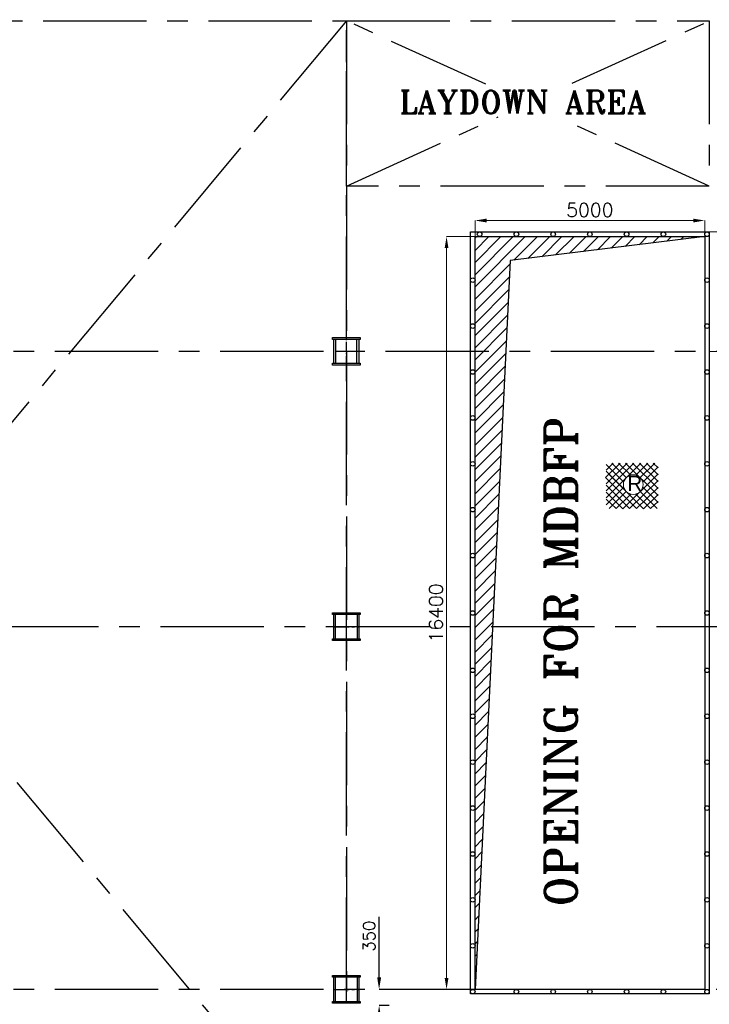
# Model space of a CAD drawing. Header units: inches. Extents: x 0 to 1564127, y -23460 to 23144100.
# Tile 32 of 215: x 174064 to 189076, y 100500 to 121950. Entities that reach past the tile are written whole.
import ezdxf

# ---------------------------------------------------------------- set-up
doc = ezdxf.new("R2010")
doc.units = ezdxf.units.IN
doc.header["$LTSCALE"] = 1800
doc.header["$MEASUREMENT"] = 0
doc.linetypes.add('CENTER', pattern=[2, 1.25, -0.25, 0.25, -0.25])
doc.linetypes.add('CENTER2', pattern=[1.125, 0.75, -0.125, 0.125, -0.125])
doc.layers.get('0').update_dxf_attribs({"color": 253, "lineweight": 9})
for name, color, linetype in [('AUX COL', 1, 'Continuous'), ('CEN', 2, 'CENTER'), ('DIM', 4, 'Continuous'), ('GRID', 251, 'CENTER'), ('OPENING', 40, 'Continuous'), ('TEXT', 3, 'Continuous')]:
    doc.layers.add(name, color=color, linetype=linetype)
doc.layers.add('STEEL', color=231, linetype='Continuous', lineweight=18)
doc.styles.add('HTX11', font='O8111901')
doc.styles.add('ROMANS', font='romans.shx')
doc.styles.add('ROMANT', font='romant')
doc.dimstyles.new('STANDARD1', dxfattribs={"dimtxt": 300, "dimasz": 250, "dimexe": 0, "dimexo": 0, "dimgap": 80, "dimtad": 1, "dimdec": 0, "dimzin": 0, "dimdsep": 46, "dimtxsty": 'ROMANS', "dimcen": 0, "dimclrd": 4, "dimclre": 4, "dimclrt": 7, "dimadec": 0, "dimazin": 0, "dimtfac": 0.09, "dimtdec": 0, "dimtix": 1, "dimtofl": 0, "dimtmove": 0, "dimatfit": 3, "dimfxl": 1, "dimtolj": 1, "dimtzin": 0, "dimarcsym": 0})
doc.dimstyles.new('USER175', dxfattribs={"dimscale": 175, "dimtxt": 2, "dimasz": 1.75, "dimexe": 0, "dimexo": 0, "dimgap": 0.5, "dimtad": 1, "dimdec": 0, "dimzin": 0, "dimdsep": 46, "dimtxsty": 'ROMANS', "dimcen": 0, "dimclrd": 4, "dimclre": 4, "dimclrt": 4, "dimadec": 0, "dimazin": 0, "dimtfac": 0.09, "dimtdec": 0, "dimtix": 1, "dimtofl": 0, "dimtmove": 0, "dimatfit": 3, "dimfxl": 1, "dimtolj": 1, "dimtzin": 0, "dimarcsym": 0})

# ---------------------------------------------------------------- blocks, each defined once
blk = doc.blocks.new('*D378')
at = {"layer": 'Defpoints', "color": 0, "transparency": 16777216}
for p in [(181888, 100825), (182106, 100825), (182106, 100475)]:
    blk.add_point(p, dxfattribs=at)
at = {"layer": 'DIM', "color": 4, "lineweight": -2, "transparency": 16777216}
for p, q in [((181888, 101088), (181888, 102409)), ((182106, 100825), (181888, 100825)), ((182106, 100475), (181888, 100475)), ((181888, 100213), (181888, 99950))]:
    blk.add_line(p, q, dxfattribs=at)
at = {"layer": 'DIM', "color": 4, "transparency": 16777216}
for points in [[(181845, 101088), (181932, 101088), (181888, 100825)], [(181845, 100213), (181932, 100213), (181888, 100475)]]:
    blk.add_solid(points, dxfattribs=at)
at = {"layer": 'DIM', "color": 4, "transparency": 16777216, "insert": (181670, 101984), "char_height": 262.5, "attachment_point": 5, "rotation": 90, "style": 'ROMANS'}
blk.add_mtext('\\A1;350', dxfattribs=at)
blk = doc.blocks.new('*D25')
at = {"layer": 'Defpoints', "color": 0, "transparency": 16777216}
for p in [(-42350, 8600), (-42350, 6000), (-41762, 6000)]:
    blk.add_point(p, dxfattribs=at)
at = {"layer": 'DIM', "color": 4, "lineweight": -2, "transparency": 16777216}
for p, q in [((-42350, 8600), (-41762, 8600)), ((-41762, 8350), (-41762, 6250)), ((-42350, 6000), (-41762, 6000))]:
    blk.add_line(p, q, dxfattribs=at)
at = {"layer": 'DIM', "color": 4, "transparency": 16777216}
for points in [[(-41804, 8350), (-41720, 8350), (-41762, 8600)], [(-41804, 6250), (-41720, 6250), (-41762, 6000)]]:
    blk.add_solid(points, dxfattribs=at)
at = {"layer": 'DIM', "color": 4, "transparency": 16777216, "insert": (-41992, 7300), "char_height": 300, "attachment_point": 5, "rotation": 90, "style": 'ROMANS'}
blk.add_mtext('\\A1;2600', dxfattribs=at)
blk = doc.blocks.new('*D26')
at = {"layer": 'Defpoints', "color": 0, "transparency": 16777216}
for p in [(-47450, 8500), (-48070, -7900), (-47450, -7900)]:
    blk.add_point(p, dxfattribs=at)
at = {"layer": 'DIM', "color": 4, "lineweight": -2, "transparency": 16777216}
for p, q in [((-47450, 8500), (-48070, 8500)), ((-48070, 8250), (-48070, -7650)), ((-47450, -7900), (-48070, -7900))]:
    blk.add_line(p, q, dxfattribs=at)
at = {"layer": 'DIM', "color": 4, "transparency": 16777216}
for points in [[(-48111, 8250), (-48028, 8250), (-48070, 8500)], [(-48111, -7650), (-48028, -7650), (-48070, -7900)]]:
    blk.add_solid(points, dxfattribs=at)
at = {"layer": 'DIM', "color": 4, "transparency": 16777216, "insert": (-48300, 300), "char_height": 300, "attachment_point": 5, "rotation": 90, "style": 'ROMANS'}
blk.add_mtext('\\A1;16400', dxfattribs=at)
blk = doc.blocks.new('*D27')
at = {"layer": 'Defpoints', "color": 0, "transparency": 16777216}
for p in [(-47450, 8850), (-47450, 8500), (-42450, 8500)]:
    blk.add_point(p, dxfattribs=at)
at = {"layer": 'DIM', "color": 4, "lineweight": -2, "transparency": 16777216}
for p, q in [((-47450, 8500), (-47450, 8850)), ((-42700, 8850), (-47200, 8850)), ((-42450, 8500), (-42450, 8850))]:
    blk.add_line(p, q, dxfattribs=at)
at = {"layer": 'DIM', "color": 4, "transparency": 16777216}
for points in [[(-47200, 8891), (-47200, 8808), (-47450, 8850)], [(-42700, 8891), (-42700, 8808), (-42450, 8850)]]:
    blk.add_solid(points, dxfattribs=at)
at = {"layer": 'DIM', "color": 4, "transparency": 16777216, "insert": (-44950, 9080), "char_height": 300, "attachment_point": 5, "style": 'ROMANS'}
blk.add_mtext('\\A1;5000', dxfattribs=at)
blk = doc.blocks.new('AUX COLUMNS')
at = {"color": 2, "linetype": 'CENTER2', "ltscale": 0.15}
for p, q in [((-207038, 65615), (-207038, 66215)), ((-206763, 65915), (-207313, 65915))]:
    blk.add_line(p, q, dxfattribs=at)
at = {"color": 2, "linetype": 'CENTER2', "ltscale": 0.25}
for p, q in [((-207038, 59615), (-207038, 60215)), ((-207313, 59915), (-206763, 59915)), ((-207038, 51715), (-207038, 52315)), ((-207313, 52015), (-206763, 52015))]:
    blk.add_line(p, q, dxfattribs=at)
at = {"layer": 'AUX COL'}
for p, q in [((-207313, 65660), (-207313, 66170)), ((-207268, 65660), (-207268, 66170)), ((-206808, 65660), (-206808, 66170)), ((-206763, 65660), (-206763, 66170)), ((-207313, 59651), (-207313, 60179)), ((-207277, 59651), (-207277, 60179)), ((-206799, 59651), (-206799, 60179)), ((-206763, 59651), (-206763, 60179)), ((-207313, 51751), (-207313, 52279)), ((-207277, 51751), (-207277, 52279)), ((-206799, 51751), (-206799, 52279)), ((-206763, 51751), (-206763, 52279))]:
    blk.add_line(p, q, dxfattribs=at)
for points in [[(-207338, 66215), (-206738, 66215), (-206738, 66170), (-207338, 66170)], [(-207338, 65660), (-206738, 65660), (-206738, 65615), (-207338, 65615)], [(-207338, 60215), (-206738, 60215), (-206738, 60179), (-207338, 60179)], [(-207338, 59651), (-206738, 59651), (-206738, 59615), (-207338, 59615)], [(-207338, 52315), (-206738, 52315), (-206738, 52279), (-207338, 52279)], [(-207338, 51751), (-206738, 51751), (-206738, 51715), (-207338, 51715)]]:
    blk.add_lwpolyline(points, close=True, dxfattribs=at)
at = {"layer": 'GRID'}
for p, q in [((-171538, 65915), (-242038, 65915)), ((-136838, 59915), (-243038, 59915)), ((-171538, 52015), (-242038, 52015))]:
    blk.add_line(p, q, dxfattribs=at)
blk = doc.blocks.new('*D771')
at = {"color": 4, "lineweight": -2, "transparency": 16777216}
for p, q in [((189476, 101332), (189476, 101638)), ((189676, 101025), (189476, 101025)), ((189676, 100825), (189476, 100825)), ((189476, 100519), (189476, 99138))]:
    blk.add_line(p, q, dxfattribs=at)
at = {"color": 4, "transparency": 16777216}
for points in [[(189425, 101332), (189527, 101332), (189476, 101025)], [(189425, 100519), (189527, 100519), (189476, 100825)]]:
    blk.add_solid(points, dxfattribs=at)
at = {"layer": 'Defpoints', "color": 0, "transparency": 16777216}
for p in [(189476, 100825), (189676, 101025), (189676, 100825)]:
    blk.add_point(p, dxfattribs=at)
at = {"color": 4, "transparency": 16777216, "insert": (189213, 99675), "char_height": 350, "attachment_point": 5, "rotation": 90, "style": 'ROMANS'}
blk.add_mtext('\\A1;200', dxfattribs=at)
blk = doc.blocks.new('OPENING FOR MDBFP')
at = {"layer": 'OPENING'}
h = blk.add_hatch(dxfattribs=at)
h.set_pattern_fill('ANSI31', color=256, scale=1500, style=0)
h.set_pattern_definition([(45, (-103339, -53186.13), (-132.58252, 132.58252), [])])
h.paths.add_polyline_path([(-42450, 8500), (-47450, 8500), (-47450, -7900), (-46683.1, 7977.5)])
for points in [[(-47550, 8600), (-42350, 8600), (-42350, -8000), (-47550, -8000)], [(-47450, 8500), (-42450, 8500), (-42450, -7900), (-47450, -7900)]]:
    blk.add_lwpolyline(points, close=True, dxfattribs=at)
blk.add_lwpolyline([(-42450, 8500), (-46683.1, 7977.5), (-47450, -7900)], dxfattribs=at)
for centre in [(-47349.7, 8550), (-46549.7, 8550), (-45749.7, 8550), (-44949.7, 8550), (-44149.7, 8550), (-43349.7, 8550), (-42400, 8550), (-47500, 7550), (-42400, 7550), (-47500, 6550), (-42400, 6550), (-47500, 5550), (-42400, 5550), (-47500, 4550), (-42400, 4550), (-47500, 3550), (-42400, 3550), (-47500, 2550), (-42400, 2550), (-47500, 1550), (-42400, 1550), (-47500, 300), (-42400, 300), (-47500, -950), (-42400, -950), (-47500, -1950), (-42400, -1950), (-47500, -2950), (-42400, -2950), (-47500, -3950), (-42400, -3950), (-47500, -4950), (-42400, -4950), (-47500, -5950), (-42400, -5950), (-47500, -6950), (-42400, -6950), (-47500, -7950), (-46549.7, -7950), (-45749.7, -7950), (-44949.7, -7950), (-44149.7, -7950), (-43349.7, -7950), (-42400, -7950)]:
    blk.add_circle(centre, 50, dxfattribs=at)
at = {"layer": 'TEXT', "color": 3, "style": 'ROMANT'}
blk.add_text('OPENING FOR MDBFP', height=700, rotation=90, dxfattribs=at).set_placement((-45232.3, -6099.2))
at = {"layer": 'DIM'}
dim = blk.add_linear_dim(base=(-47450, 8849.6), p1=(-42450, 8500), p2=(-47450, 8500), dimstyle='STANDARD1', dxfattribs=at)
dim.commit()
dim.dimension.update_dxf_attribs({"geometry": '*D27', "text_midpoint": (-44950, 9079.6)})
for base, p1, p2, picture, middle in [((-41761.9, 6000), (-42350, 8600), (-42350, 6000), '*D25', (-41991.9, 7300)), ((-48069.6, -7900), (-47450, 8500), (-47450, -7900), '*D26', (-48299.6, 300))]:
    dim = blk.add_linear_dim(base=base, p1=p1, p2=p2, angle=90, dimstyle='STANDARD1', dxfattribs=at)
    dim.commit()
    dim.dimension.update_dxf_attribs({"geometry": picture, "text_midpoint": middle})

msp = doc.modelspace()

# ---------------------------------------------------------------- linework, layer by layer
at = {"layer": 'CEN'}
for p, q in [((181175.76, 121925.31), (160175.76, 96725.31)), ((160175.76, 121925.31), (181175.76, 96725.31)), ((184208.41, 120543.34), (181175.76, 121925.31)), ((186090.09, 120564.75), (189075.76, 121925.31)), ((181175.76, 118325.31), (184481.91, 119831.91)), ((189075.76, 118325.31), (185913.35, 119766.41))]:
    msp.add_line(p, q, dxfattribs=at)
for points in [[(160175.76, 121925.31), (181175.76, 121925.31), (181175.76, 96725.31), (160175.76, 96725.31)], [(181175.76, 121925.31), (189075.76, 121925.31), (189075.76, 118325.31), (181175.76, 118325.31)]]:
    msp.add_lwpolyline(points, close=True, dxfattribs=at)
at = {"layer": 'GRID'}
msp.add_line((181175.76, 82575.72), (181175.76, 183222.97), dxfattribs=at)
at = {"layer": 'STEEL', "flags": 128}
for points in [[(186816.86, 111973.72), (187133.66, 112291.16)], [(186829.66, 112137.45), (186983.26, 112291.16)], [(186829.66, 111835.8), (187285.13, 112291.16)], [(186829.66, 111684.87), (187435.53, 112291.16)], [(186829.66, 111534.04), (187586.99, 112291.16)], [(186829.66, 112262.47), (187213.66, 111878.04)], [(186951.26, 112291.16), (187269.13, 111973.72)], [(187102.73, 112291.16), (187365.13, 112028.87)], [(187253.13, 112291.16), (187959.26, 111585.45)], [(187404.59, 112291.16), (187959.26, 111736.28)], [(187474.99, 112028.87), (187737.39, 112291.16)], [(187554.99, 112291.16), (187959.26, 111887.21)], [(187570.99, 111973.72), (187888.86, 112291.16)], [(187626.46, 111878.04), (187959.26, 112211.05)], [(187706.46, 112291.16), (187959.26, 112038.04)], [(187856.86, 112291.16), (187959.26, 112188.87)], [(186816.86, 111973.72), (187492.06, 111298.63)], [(186829.66, 112111.64), (187646.73, 111294.89)], [(186891.53, 112049.13), (187646.73, 111294.89)], [(187193.39, 111294.89), (187959.26, 112060.23)], [(186829.66, 111809.99), (187340.59, 111298.63)], [(186829.66, 111383.21), (187213.66, 111767.64)], [(187340.59, 111298.63), (187959.26, 111909.4)], [(187492.06, 111298.63), (187959.26, 111758.47)], [(187626.46, 111767.64), (187959.26, 111434.63)], [(186829.66, 111659.05), (187193.39, 111294.89)], [(186895.79, 111298.63), (187269.13, 111671.96)], [(187046.19, 111298.63), (187365.13, 111616.81)], [(187474.99, 111616.81), (187793.93, 111298.63)], [(187570.99, 111671.96), (187944.33, 111298.63)], [(187646.73, 111294.89), (187959.26, 111607.64)], [(186829.66, 111508.23), (187046.19, 111298.63)], [(187793.93, 111298.63), (187959.26, 111456.81)]]:
    msp.add_lwpolyline(points, dxfattribs=at)
msp.add_lwpolyline([(187632.86, 111822.79, 1), (187206.19, 111822.79, 1), (187632.86, 111822.79)], format="xyb", dxfattribs=at)

# ---------------------------------------------------------------- block references
msp.add_blockref('OPENING FOR MDBFP', (231425.76, 108725.31))
at = {"layer": 'AUX COL'}
msp.add_blockref('AUX COLUMNS', (388213.57, 48810.29), dxfattribs=at)

# ---------------------------------------------------------------- texts
at = {"layer": 'STEEL', "style": 'HTX11'}
msp.add_text('R', height=333.33, dxfattribs=at).set_placement((187293.33, 111681.99))
at = {"layer": 'TEXT', "color": 3, "style": 'ROMANT'}
msp.add_text('LAYDOWN AREA', height=500, dxfattribs=at).set_placement((182329.14, 119904.69))

# ---------------------------------------------------------------- dimensions: what is measured, and where the dimension line sits
dim = msp.add_linear_dim(base=(189475.76, 100825.31), p1=(189675.76, 101025.31), p2=(189675.76, 100825.31), angle=90, dimstyle='USER175')
dim.commit()
dim.dimension.update_dxf_attribs({"geometry": '*D771', "text_midpoint": (189475.76, 99675.31), "dimtype": 160})
at = {"layer": 'DIM'}
dim = msp.add_linear_dim(base=(181888.27, 100825.31), p1=(182105.76, 100475.31), p2=(182105.76, 100825.31), angle=90, dimstyle='USER175', override={"dimtxt": 1.5, "dimasz": 1.5}, dxfattribs=at)
dim.commit()
dim.dimension.update_dxf_attribs({"geometry": '*D378', "text_midpoint": (181888.27, 101984.48), "dimtype": 160})

doc.saveas('drawing.dxf')
